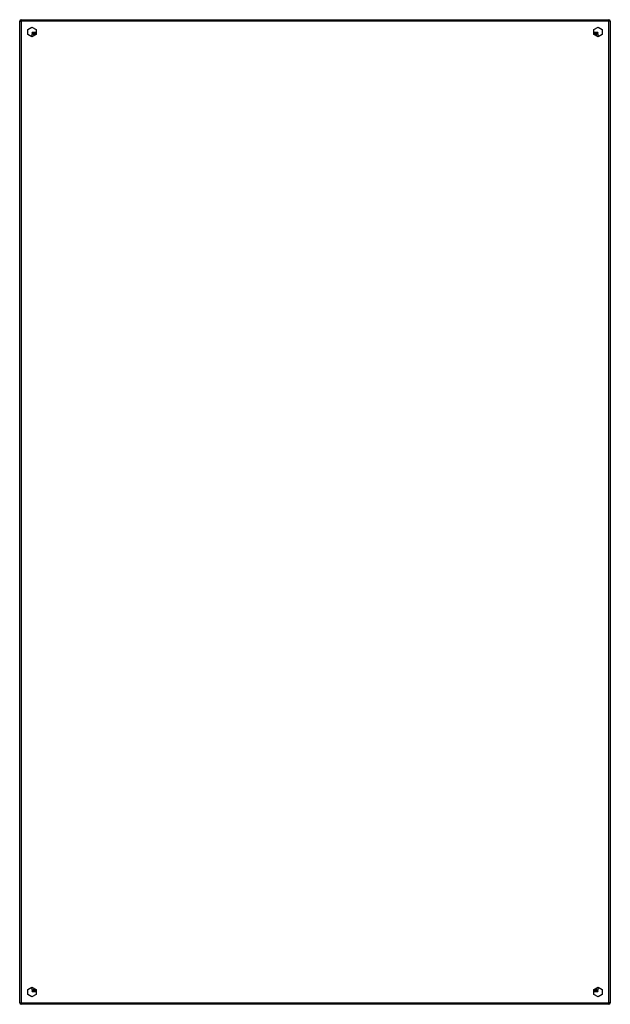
# Model space of a CAD drawing. Header units: inches. Extents: x 68.6 to 104.6, y 15.7 to 75.7.
import ezdxf

# ---------------------------------------------------------------- set-up
doc = ezdxf.new("R2010")
doc.units = ezdxf.units.IN
doc.header["$MEASUREMENT"] = 0
doc.layers.add('Visible Edges(ANSI)', color=7, linetype='Continuous', lineweight=25)
doc.layers.add('Visible Tangent Edges(ANSI)', color=7, linetype='Continuous', lineweight=25)

msp = doc.modelspace()

# ---------------------------------------------------------------- linework, layer by layer
at = {"layer": 'Visible Edges(ANSI)'}
for p, q in [((68.713, 75.669), (104.515, 75.669)), ((68.614, 15.768), (68.614, 75.57)), ((69.106, 75.068), (69.364, 75.217)), ((69.106, 74.77), (69.106, 75.068)), ((69.364, 75.217), (69.622, 75.068)), ((69.622, 75.068), (69.622, 74.77)), ((103.606, 75.068), (103.864, 75.217)), ((103.606, 74.77), (103.606, 75.068)), ((103.864, 75.217), (104.122, 75.068)), ((104.122, 75.068), (104.122, 74.77)), ((104.614, 75.57), (104.614, 15.768)), ((69.364, 74.621), (69.106, 74.77)), ((69.622, 74.77), (69.364, 74.621)), ((69.48, 74.772), (69.48, 74.688)), ((69.622, 74.803), (69.511, 74.803)), ((103.717, 74.803), (103.606, 74.803)), ((103.864, 74.621), (103.606, 74.77)), ((103.748, 74.772), (103.748, 74.688)), ((104.122, 74.77), (103.864, 74.621)), ((69.106, 16.568), (69.364, 16.717)), ((69.106, 16.27), (69.106, 16.568)), ((69.364, 16.121), (69.106, 16.27)), ((69.364, 16.717), (69.622, 16.568)), ((69.622, 16.27), (69.364, 16.121)), ((69.48, 16.65), (69.48, 16.566)), ((69.511, 16.535), (69.622, 16.535)), ((69.622, 16.568), (69.622, 16.27)), ((103.606, 16.568), (103.864, 16.717)), ((103.606, 16.27), (103.606, 16.568)), ((103.606, 16.535), (103.717, 16.535)), ((103.864, 16.121), (103.606, 16.27)), ((103.748, 16.65), (103.748, 16.566)), ((103.864, 16.717), (104.122, 16.568)), ((104.122, 16.27), (103.864, 16.121)), ((104.122, 16.568), (104.122, 16.27)), ((104.515, 15.669), (68.713, 15.669))]:
    msp.add_line(p, q, dxfattribs=at)
for centre, radius, start, end in [((68.713, 75.57), 0.099, 90, 180), ((104.515, 75.57), 0.099, 0, 90), ((69.511, 74.772), 0.031, 90, 180), ((103.717, 74.772), 0.031, 0, 90), ((69.511, 16.566), 0.031, 180, 270), ((103.717, 16.566), 0.031, 270, 0), ((68.713, 15.768), 0.099, 180, 270), ((104.515, 15.768), 0.099, 270, 0)]:
    msp.add_arc(centre, radius, start, end, dxfattribs=at)
at = {"layer": 'Visible Tangent Edges(ANSI)'}
for p, q in [((68.713, 75.669), (68.713, 75.57)), ((104.515, 75.669), (104.515, 75.57)), ((68.614, 75.57), (68.713, 75.57)), ((68.713, 75.57), (68.713, 15.768)), ((104.515, 75.57), (68.713, 75.57)), ((104.515, 15.768), (104.515, 75.57)), ((104.614, 75.57), (104.515, 75.57)), ((69.381, 74.902), (69.511, 74.803)), ((69.48, 74.772), (69.381, 74.902)), ((69.381, 74.902), (69.622, 74.902)), ((69.381, 74.902), (69.381, 74.803)), ((69.381, 74.631), (69.381, 74.803)), ((103.606, 74.902), (103.847, 74.902)), ((103.717, 74.803), (103.847, 74.902)), ((103.847, 74.902), (103.748, 74.772)), ((103.847, 74.803), (103.847, 74.902)), ((103.847, 74.803), (103.847, 74.631)), ((69.381, 16.535), (69.381, 16.707)), ((69.381, 16.436), (69.48, 16.566)), ((69.511, 16.535), (69.381, 16.436)), ((69.381, 16.535), (69.381, 16.436)), ((69.622, 16.436), (69.381, 16.436)), ((103.847, 16.436), (103.606, 16.436)), ((103.847, 16.436), (103.717, 16.535)), ((103.748, 16.566), (103.847, 16.436)), ((103.847, 16.707), (103.847, 16.535)), ((103.847, 16.436), (103.847, 16.535)), ((68.614, 15.768), (68.713, 15.768)), ((68.713, 15.768), (104.515, 15.768)), ((68.713, 15.669), (68.713, 15.768)), ((104.614, 15.768), (104.515, 15.768)), ((104.515, 15.669), (104.515, 15.768))]:
    msp.add_line(p, q, dxfattribs=at)

doc.saveas('drawing.dxf')
